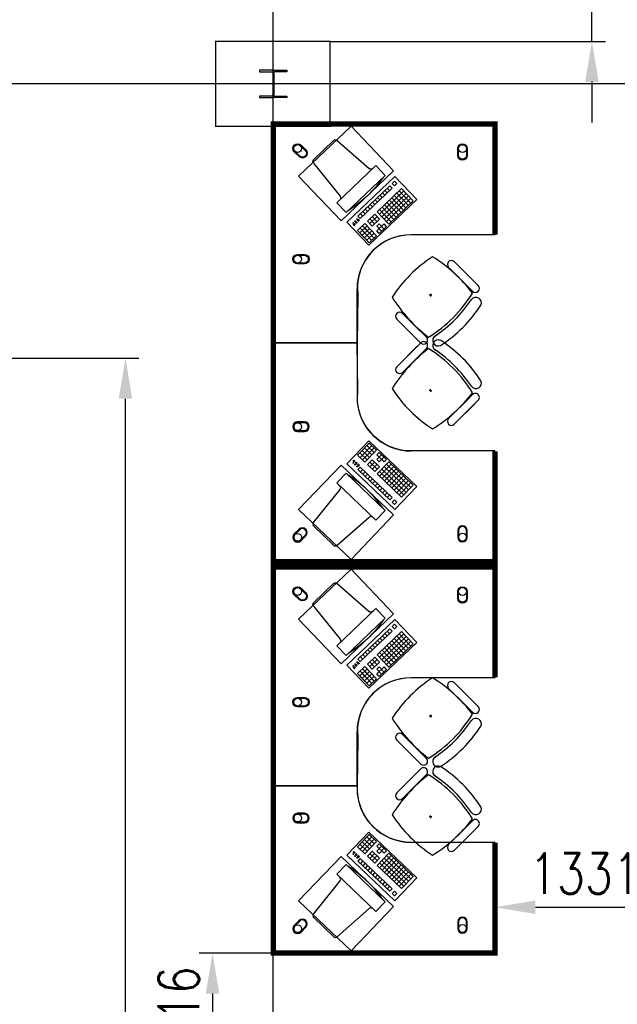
# Model space of a CAD drawing. Header units: millimetres. Extents: x -312551 to 250764, y -35891 to 59426.
# Tile 201 of 256: x -61086 to -56665, y 37197 to 44485. Entities that reach past the tile are written whole.
import ezdxf

# ---------------------------------------------------------------- set-up
doc = ezdxf.new("R2010")
doc.units = ezdxf.units.MM
doc.header["$LTSCALE"] = 2.5
for name, color, linetype in [('FO-00 - FURN$0$FURNITURE', 22, 'Continuous'), ('FO-00 - FURN$0$SP-01$0$FIT-OUT$0$FURNITURE', 22, 'Continuous'), ('NF-AS BUILT', 7, 'Continuous'), ('NF-GRIDS', 252, 'Continuous'), ('NF-Steel columns', 6, 'Continuous')]:
    doc.layers.add(name, color=color, linetype=linetype)
doc.styles.add('ROMANS', font='romans.shx', dxfattribs={"width": 0.8})
doc.dimstyles.new('100NFDIM', dxfattribs={"dimscale": 100, "dimtxt": 3, "dimasz": 3, "dimexe": 1, "dimexo": 1, "dimgap": 1, "dimtad": 1, "dimdec": 0, "dimdsep": 46, "dimtxsty": 'ROMANS', "dimcen": 3, "dimclrd": 4, "dimclre": 4, "dimclrt": 1, "dimaunit": 1, "dimadec": 0, "dimazin": 0, "dimtfac": 1, "dimtdec": 0, "dimtmove": 0, "dimatfit": 3, "dimfxl": 0, "dimtolj": 1, "dimarcsym": 0})

# ---------------------------------------------------------------- blocks, each defined once
blk = doc.blocks.new('FO-00 - FURN$0$SP-01$0$FIT-OUT$0$PC')
at = {"layer": 'FO-00 - FURN$0$SP-01$0$FIT-OUT$0$FURNITURE', "linetype": 'Continuous'}
for p, q in [((241.8, -93.1), (98, -236.8)), ((268.8, -92), (509.4, -294.6)), ((96.9, -263.9), (299.5, -504.5))]:
    blk.add_line(p, q, dxfattribs=at)
blk.add_lwpolyline([(276, -553.9), (346.7, -624.6), (629.5, -341.8), (558.8, -271)], close=True, dxfattribs=at)
for centre, radius, start, end in [((255.9, -107.2), 20, 49.89909, 135), ((112.2, -251), 20, 135, 220.10091), ((-109.9, 114.8), 864, 303.17791, 326.82209), ((522.3, -279.3), 20, 229.89909, 315), ((284.2, -517.4), 20, 315, 40.10091)]:
    blk.add_arc(centre, radius, start, end, dxfattribs=at)
blk = doc.blocks.new('*D210')
at = {"color": 4, "lineweight": -2, "ltscale": 500000}
for p, q in [((-59196.9, 37575.4), (-59759.1, 37575.4)), ((-59659.1, 37275.4), (-59659.1, 36859.5)), ((-59310, 36559.5), (-59759.1, 36559.5))]:
    blk.add_line(p, q, dxfattribs=at)
at = {"color": 4, "ltscale": 500000}
for points in [[(-59709.1, 37275.4), (-59609.1, 37275.4), (-59659.1, 37575.4)], [(-59709.1, 36859.5), (-59609.1, 36859.5), (-59659.1, 36559.5)]]:
    blk.add_solid(points, dxfattribs=at)
at = {"layer": 'Defpoints', "color": 0, "ltscale": 500000}
for p in [(-59096.9, 37575.4, 0), (-59659.1, 36559.5), (-59210, 36559.5)]:
    blk.add_point(p, dxfattribs=at)
at = {"color": 1, "ltscale": 500000, "insert": (-59909.1, 37067.4), "char_height": 300, "attachment_point": 5, "rotation": 90, "style": 'ROMANS'}
blk.add_mtext('\\A1;1016', dxfattribs=at)
blk = doc.blocks.new('*D212')
at = {"color": 4, "lineweight": -2, "ltscale": 500000}
for p, q in [((-57270.1, 37914.9), (-56539.1, 37914.9)), ((-57570.1, 37884.3), (-57570.1, 37814.9)), ((-56239.1, 37882.9), (-56239.1, 37814.9))]:
    blk.add_line(p, q, dxfattribs=at)
at = {"color": 4, "ltscale": 500000}
for points in [[(-57270.1, 37964.9), (-57270.1, 37864.9), (-57570.1, 37914.9)], [(-56539.1, 37964.9), (-56539.1, 37864.9), (-56239.1, 37914.9)]]:
    blk.add_solid(points, dxfattribs=at)
at = {"layer": 'Defpoints', "color": 0, "ltscale": 500000}
for p in [(-57570.1, 37984.3), (-56239.1, 37982.9, 0), (-56239.1, 37914.9)]:
    blk.add_point(p, dxfattribs=at)
at = {"color": 1, "ltscale": 500000, "insert": (-56904.6, 38164.9), "char_height": 300, "attachment_point": 5, "style": 'ROMANS'}
blk.add_mtext('\\A1;1331', dxfattribs=at)
blk = doc.blocks.new('*D217')
at = {"color": 4, "lineweight": -2, "ltscale": 500000}
for p, q in [((-56852.1, 44960.7), (-56852.1, 46077.8)), ((-58793.7, 44660.7), (-56752.1, 44660.7)), ((-56852.1, 44324.5), (-56852.1, 44660.7)), ((-58793.7, 44324.5), (-56752.1, 44324.5)), ((-56852.1, 44024.5), (-56852.1, 43724.5))]:
    blk.add_line(p, q, dxfattribs=at)
at = {"color": 4, "ltscale": 500000}
for points in [[(-56902.1, 44960.7), (-56802.1, 44960.7), (-56852.1, 44660.7)], [(-56902.1, 44024.5), (-56802.1, 44024.5), (-56852.1, 44324.5)]]:
    blk.add_solid(points, dxfattribs=at)
at = {"layer": 'Defpoints', "color": 0, "ltscale": 500000}
for p in [(-58893.7, 44660.7), (-56852.1, 44660.7), (-58893.7, 44324.5)]:
    blk.add_point(p, dxfattribs=at)
at = {"color": 1, "ltscale": 500000, "insert": (-57102.1, 45669.2), "char_height": 300, "attachment_point": 5, "rotation": 90, "style": 'ROMANS'}
blk.add_mtext('\\A1;336', dxfattribs=at)
blk = doc.blocks.new('*D248')
at = {"color": 4, "lineweight": -2, "ltscale": 500000}
for p, q in [((-61437.5, 41979.1), (-60203.2, 41979.1)), ((-60303.2, 31155.3), (-60303.2, 41679.1)), ((-61210, 30855.3), (-60203.2, 30855.3))]:
    blk.add_line(p, q, dxfattribs=at)
at = {"color": 4, "ltscale": 500000}
for points in [[(-60353.2, 41679.1), (-60253.2, 41679.1), (-60303.2, 41979.1)], [(-60353.2, 31155.3), (-60253.2, 31155.3), (-60303.2, 30855.3)]]:
    blk.add_solid(points, dxfattribs=at)
at = {"layer": 'Defpoints', "color": 0, "ltscale": 500000}
for p in [(-61537.5, 41979.1), (-60303.2, 41979.1), (-61310, 30855.3)]:
    blk.add_point(p, dxfattribs=at)
at = {"color": 1, "ltscale": 500000, "insert": (-60553.2, 36417.2), "char_height": 300, "attachment_point": 5, "rotation": 90, "style": 'ROMANS'}
blk.add_mtext('\\A1;11124', dxfattribs=at)

msp = doc.modelspace()

# ---------------------------------------------------------------- linework, layer by layer
at = {"color": 8, "ltscale": 500000}
msp.add_line((-58586.1, 38813.5, -18), (-59210, 38813.5, -18), dxfattribs=at)
at = {"layer": 'FO-00 - FURN$0$FURNITURE', "color": 8, "extrusion": (1.6454e-07, 6.58823e-06, 1)}
for p, q in [((-57570.9, 43461.5, 0), (-57571, 42891.5, 0)), ((-57570.9, 40182.4, 0), (-57571, 39612.4, 0))]:
    msp.add_line(p, q, dxfattribs=at)
at = {"layer": 'FO-00 - FURN$0$FURNITURE', "color": 8}
for p, q in [((-58310.9, 43325), (-58665.4, 42986.7)), ((-58148.7, 43155), (-58310.9, 43325)), ((-58148.7, 43155), (-58310.9, 43325)), ((-58148.7, 43155), (-58310.9, 43325)), ((-58347.9, 43255.1), (-58583.1, 43030.7)), ((-58330.7, 43237), (-58565.8, 43012.7)), ((-58260, 43235.4), (-58440.9, 43062.8)), ((-58348.8, 43219.8), (-58366, 43237.9)), ((-58330.7, 43237), (-58347.9, 43255.1)), ((-58311.8, 43289.6), (-58329.9, 43272.4)), ((-58312.6, 43254.3), (-58329.9, 43272.4)), ((-58294.5, 43271.6), (-58312.6, 43254.3)), ((-58294.5, 43271.6), (-58311.8, 43289.6)), ((-58294.5, 43271.6), (-58311.8, 43289.6)), ((-58294.5, 43271.6), (-58311.8, 43289.6)), ((-58173.7, 43144.9), (-58260, 43235.4)), ((-58173.7, 43144.9), (-58260, 43235.4)), ((-58173.7, 43144.9), (-58260, 43235.4)), ((-58503.2, 42816.7), (-58148.7, 43155)), ((-58439.2, 43133.5), (-58456.5, 43151.6)), ((-58421.1, 43150.7), (-58438.4, 43168.8)), ((-58242.7, 43217.3), (-58423.6, 43044.7)), ((-58403, 43168), (-58420.3, 43186.1)), ((-58225.5, 43199.2), (-58406.3, 43026.6)), ((-58384.9, 43185.3), (-58402.2, 43203.3)), ((-58208.2, 43181.1), (-58389.1, 43008.5)), ((-58366.9, 43202.5), (-58384.1, 43220.6)), ((-58191, 43163), (-58371.8, 42990.4)), ((-58264.1, 43058.6), (-58350.4, 43149.1)), ((-58246, 43075.9), (-58332.3, 43166.3)), ((-58228, 43093.2), (-58314.2, 43183.6)), ((-58209.9, 43110.4), (-58296.2, 43200.9)), ((-58191.8, 43127.7), (-58278.1, 43218.1)), ((-58511.5, 43064.4), (-58528.8, 43082.5)), ((-58493.5, 43081.7), (-58510.7, 43099.8)), ((-58475.4, 43099), (-58492.6, 43117)), ((-58457.3, 43116.2), (-58474.5, 43134.3)), ((-58336.5, 42989.6), (-58422.8, 43080)), ((-58318.4, 43006.9), (-58404.7, 43097.3)), ((-58300.3, 43024.1), (-58386.6, 43114.6)), ((-58282.2, 43041.4), (-58368.5, 43131.8)), ((-58173.7, 43144.9), (-58354.6, 42972.4)), ((-58575.6, 43005.4), (-58587.2, 42994.4)), ((-58574.3, 43003.9), (-58585.8, 42992.9)), ((-58572.9, 43002.5), (-58584.4, 42991.5)), ((-58565.8, 43012.7), (-58583.1, 43030.7)), ((-58547.7, 43029.9), (-58565, 43048)), ((-58529.6, 43047.2), (-58546.9, 43065.3)), ((-58458.9, 43045.5), (-58513.2, 42993.7)), ((-58441.7, 43027.4), (-58495.9, 42975.7)), ((-58460.6, 42974.8), (-58495.1, 43011)), ((-58424.4, 43009.4), (-58478.7, 42957.6)), ((-58442.5, 42992.1), (-58477, 43028.3)), ((-58424.4, 43009.4), (-58458.9, 43045.5)), ((-58354.6, 42972.4), (-58440.9, 43062.8)), ((-58665.4, 42986.7), (-58503.2, 42816.7)), ((-58608, 42974.8), (-58619, 42964.3)), ((-58606.6, 42973.3), (-58617.6, 42962.9)), ((-58605.3, 42971.9), (-58616.2, 42961.4)), ((-58603.9, 42970.4), (-58614.8, 42960)), ((-58592.7, 42989.4), (-58602.8, 42979.8)), ((-58591.3, 42987.9), (-58601.4, 42978.3)), ((-58590, 42986.5), (-58600, 42976.9)), ((-58588.6, 42985), (-58598.6, 42975.4)), ((-58531.3, 42976.5), (-58585.5, 42924.7)), ((-58571.5, 43001), (-58583, 42990)), ((-58514, 42958.4), (-58568.3, 42906.6)), ((-58514, 42958.4), (-58568.3, 42906.6)), ((-58532.9, 42905.8), (-58567.5, 42942)), ((-58496.8, 42940.3), (-58551, 42888.5)), ((-58496.8, 42940.3), (-58551, 42888.5)), ((-58514.9, 42923.1), (-58549.4, 42959.2)), ((-58463.1, 42868.8), (-58532.1, 42941.1)), ((-58445, 42886.1), (-58531.3, 42976.5)), ((-58478.7, 42957.6), (-58513.2, 42993.7)), ((-58389.9, 42973.2), (-58444.2, 42921.4)), ((-58425.2, 42974), (-58443.3, 42956.7)), ((-58408.8, 42920.6), (-58443.3, 42956.7)), ((-58372.6, 42955.1), (-58426.9, 42903.3)), ((-58390.7, 42937.8), (-58425.2, 42974)), ((-58372.6, 42955.1), (-58389.9, 42973.2)), ((-58551, 42888.5), (-58585.5, 42924.7)), ((-58499.2, 42834.3), (-58568.3, 42906.6)), ((-58481.2, 42851.5), (-58550.2, 42923.9)), ((-58479.5, 42922.2), (-58533.8, 42870.5)), ((-58462.2, 42904.1), (-58516.5, 42852.4)), ((-58445, 42886.1), (-58499.2, 42834.3)), ((-58426.9, 42903.3), (-58444.2, 42921.4)), ((-57590, 42892.6), (-58190, 42892.6)), ((-57912.8, 42651.9), (-57824.2, 42563.3)), ((-57903.1, 42642.2), (-57761.6, 42500.8)), ((-57870.4, 42694.3), (-57781.8, 42605.7)), ((-57860.6, 42684.6), (-57719.2, 42543.2)), ((-57693.2, 42517.1), (-57781.8, 42605.7)), ((-58590, 42092.6), (-58590, 42492.6)), ((-57735.6, 42474.7), (-57824.2, 42563.3)), ((-58035.6, 42446.2), (-58055.5, 42445.2)), ((-58045, 42455.7), (-58046, 42435.7)), ((-57743.5, 42413.1), (-57743.7, 42413.2)), ((-58253.7, 42311), (-58165.1, 42222.4)), ((-58296.2, 42268.5), (-58207.6, 42179.9)), ((-58286.4, 42258.8), (-58145, 42117.4)), ((-58076.5, 42133.8), (-58165.1, 42222.4)), ((-58119, 42091.3), (-58207.6, 42179.9)), ((-59190, 42092.6), (-58590, 42092.6)), ((-59190, 42092.5), (-58590, 42092.5)), ((-58590, 42092.5), (-58590, 41692.5)), ((-58286.4, 41926.3), (-58145, 42067.7)), ((-58119, 42093.7), (-58207.6, 42005.1)), ((-58296.2, 41916.5), (-58207.6, 42005.1)), ((-58076.5, 42051.3), (-58165.1, 41962.7)), ((-58253.7, 41874.1), (-58165.1, 41962.7)), ((-57743.5, 41771.9), (-57743.7, 41771.9)), ((-58035.6, 41738.9), (-58055.5, 41739.9)), ((-58045, 41729.4), (-58046, 41749.4)), ((-57735.6, 41710.4), (-57824.2, 41621.8)), ((-57912.8, 41533.2), (-57824.2, 41621.8)), ((-57903.1, 41542.9), (-57761.6, 41684.3)), ((-57860.6, 41500.5), (-57719.2, 41641.9)), ((-57693.2, 41667.9), (-57781.8, 41579.3)), ((-57870.4, 41490.7), (-57781.8, 41579.3)), ((-58665.4, 41198.4), (-58503.2, 41368.4)), ((-58499.2, 41350.8), (-58568.3, 41278.5)), ((-58481.2, 41333.6), (-58550.2, 41261.2)), ((-58462.2, 41280.9), (-58516.5, 41332.7)), ((-58503.2, 41368.4), (-58148.7, 41030.1)), ((-58445, 41299), (-58499.2, 41350.8)), ((-58551, 41296.6), (-58585.5, 41260.4)), ((-58531.3, 41208.6), (-58585.5, 41260.4)), ((-58514, 41226.7), (-58568.3, 41278.5)), ((-58514, 41226.7), (-58568.3, 41278.5)), ((-58532.9, 41279.3), (-58567.5, 41243.1)), ((-58496.8, 41244.8), (-58551, 41296.6)), ((-58496.8, 41244.8), (-58551, 41296.6)), ((-58514.9, 41262), (-58549.4, 41225.9)), ((-58479.5, 41262.9), (-58533.8, 41314.6)), ((-58463.1, 41316.3), (-58532.1, 41243.9)), ((-58445, 41299), (-58531.3, 41208.6)), ((-58426.9, 41281.8), (-58444.2, 41263.7)), ((-58389.9, 41211.9), (-58444.2, 41263.7)), ((-58408.8, 41264.5), (-58443.3, 41228.3)), ((-58372.6, 41230), (-58426.9, 41281.8)), ((-57590, 41292.5), (-58190, 41292.5)), ((-58310.9, 40860.1), (-58665.4, 41198.4)), ((-58608, 41210.3), (-58619, 41220.8)), ((-58606.6, 41211.8), (-58617.6, 41222.2)), ((-58605.3, 41213.2), (-58616.2, 41223.7)), ((-58603.9, 41214.7), (-58614.8, 41225.1)), ((-58592.7, 41195.7), (-58602.8, 41205.3)), ((-58591.3, 41197.2), (-58601.4, 41206.8)), ((-58590, 41198.6), (-58600, 41208.2)), ((-58588.6, 41200.1), (-58598.6, 41209.7)), ((-58575.6, 41179.7), (-58587.2, 41190.7)), ((-58574.3, 41181.2), (-58585.8, 41192.2)), ((-58572.9, 41182.6), (-58584.4, 41193.6)), ((-58571.5, 41184.1), (-58583, 41195.1)), ((-58478.7, 41227.5), (-58513.2, 41191.3)), ((-58458.9, 41139.6), (-58513.2, 41191.3)), ((-58441.7, 41157.6), (-58495.9, 41209.4)), ((-58460.6, 41210.3), (-58495.1, 41174.1)), ((-58424.4, 41175.7), (-58478.7, 41227.5)), ((-58442.5, 41193), (-58477, 41156.8)), ((-58425.2, 41211.1), (-58443.3, 41228.3)), ((-58354.6, 41212.7), (-58440.9, 41122.3)), ((-58390.7, 41247.3), (-58425.2, 41211.1)), ((-58336.5, 41195.5), (-58422.8, 41105)), ((-58372.6, 41230), (-58389.9, 41211.9)), ((-58191, 41022.1), (-58371.8, 41194.6)), ((-58173.7, 41040.1), (-58354.6, 41212.7)), ((-58565.8, 41172.4), (-58583.1, 41154.3)), ((-58347.9, 40930), (-58583.1, 41154.3)), ((-58330.7, 40948.1), (-58565.8, 41172.4)), ((-58547.7, 41155.2), (-58565, 41137.1)), ((-58529.6, 41137.9), (-58546.9, 41119.8)), ((-58511.5, 41120.6), (-58528.8, 41102.6)), ((-58424.4, 41175.7), (-58458.9, 41139.6)), ((-58260, 40949.7), (-58440.9, 41122.3)), ((-58242.7, 40967.8), (-58423.6, 41140.4)), ((-58225.5, 40985.9), (-58406.3, 41158.5)), ((-58318.4, 41178.2), (-58404.7, 41087.8)), ((-58208.2, 41004), (-58389.1, 41176.6)), ((-58300.3, 41161), (-58386.6, 41070.5)), ((-58282.2, 41143.7), (-58368.5, 41053.3)), ((-58264.1, 41126.4), (-58350.4, 41036)), ((-58246, 41109.2), (-58332.3, 41018.7)), ((-58493.5, 41103.4), (-58510.7, 41085.3)), ((-58475.4, 41086.1), (-58492.6, 41068)), ((-58457.3, 41068.9), (-58474.5, 41050.8)), ((-58439.2, 41051.6), (-58456.5, 41033.5)), ((-58228, 41091.9), (-58314.2, 41001.5)), ((-58209.9, 41074.7), (-58296.2, 40984.2)), ((-58191.8, 41057.4), (-58278.1, 40967)), ((-58173.7, 41040.1), (-58260, 40949.7)), ((-58173.7, 41040.1), (-58260, 40949.7)), ((-58173.7, 41040.1), (-58260, 40949.7)), ((-58421.1, 41034.4), (-58438.4, 41016.3)), ((-58403, 41017.1), (-58420.3, 40999)), ((-58384.9, 40999.8), (-58402.2, 40981.7)), ((-58366.9, 40982.6), (-58384.1, 40964.5)), ((-58348.8, 40965.3), (-58366, 40947.2)), ((-58148.7, 41030.1), (-58310.9, 40860.1)), ((-58148.7, 41030.1), (-58310.9, 40860.1)), ((-58148.7, 41030.1), (-58310.9, 40860.1)), ((-58330.7, 40948.1), (-58347.9, 40930)), ((-58312.6, 40930.8), (-58329.9, 40912.7)), ((-58311.8, 40895.5), (-58329.9, 40912.7)), ((-58294.5, 40913.5), (-58312.6, 40930.8)), ((-58294.5, 40913.5), (-58311.8, 40895.5)), ((-58294.5, 40913.5), (-58311.8, 40895.5)), ((-58294.5, 40913.5), (-58311.8, 40895.5)), ((-58310.9, 40045.9), (-58665.4, 39707.6)), ((-58148.7, 39875.9), (-58310.9, 40045.9)), ((-58148.7, 39875.9), (-58310.9, 40045.9)), ((-58148.7, 39875.9), (-58310.9, 40045.9)), ((-58347.9, 39976), (-58583.1, 39751.6)), ((-58330.7, 39957.9), (-58565.8, 39733.6)), ((-58260, 39956.3), (-58440.9, 39783.7)), ((-58366.9, 39923.4), (-58384.1, 39941.5)), ((-58348.8, 39940.7), (-58366, 39958.8)), ((-58330.7, 39957.9), (-58347.9, 39976)), ((-58311.8, 40010.5), (-58329.9, 39993.3)), ((-58312.6, 39975.2), (-58329.9, 39993.3)), ((-58294.5, 39992.4), (-58312.6, 39975.2)), ((-58294.5, 39992.4), (-58311.8, 40010.5)), ((-58294.5, 39992.4), (-58311.8, 40010.5)), ((-58294.5, 39992.4), (-58311.8, 40010.5)), ((-58173.7, 39865.8), (-58260, 39956.3)), ((-58173.7, 39865.8), (-58260, 39956.3)), ((-58173.7, 39865.8), (-58260, 39956.3)), ((-58503.2, 39537.6), (-58148.7, 39875.9)), ((-58439.2, 39854.4), (-58456.5, 39872.5)), ((-58421.1, 39871.6), (-58438.4, 39889.7)), ((-58242.7, 39938.2), (-58423.6, 39765.6)), ((-58403, 39888.9), (-58420.3, 39907)), ((-58225.5, 39920.1), (-58406.3, 39747.5)), ((-58384.9, 39906.2), (-58402.2, 39924.2)), ((-58208.2, 39902), (-58389.1, 39729.4)), ((-58191, 39883.9), (-58371.8, 39711.3)), ((-58264.1, 39779.5), (-58350.4, 39870)), ((-58246, 39796.8), (-58332.3, 39887.2)), ((-58228, 39814.1), (-58314.2, 39904.5)), ((-58209.9, 39831.3), (-58296.2, 39921.8)), ((-58191.8, 39848.6), (-58278.1, 39939)), ((-58511.5, 39785.3), (-58528.8, 39803.4)), ((-58493.5, 39802.6), (-58510.7, 39820.7)), ((-58475.4, 39819.9), (-58492.6, 39837.9)), ((-58457.3, 39837.1), (-58474.5, 39855.2)), ((-58336.5, 39710.5), (-58422.8, 39800.9)), ((-58318.4, 39727.8), (-58404.7, 39818.2)), ((-58300.3, 39745), (-58386.6, 39835.5)), ((-58282.2, 39762.3), (-58368.5, 39852.7)), ((-58173.7, 39865.8), (-58354.6, 39693.3)), ((-58575.6, 39726.3), (-58587.2, 39715.3)), ((-58574.3, 39724.8), (-58585.8, 39713.8)), ((-58572.9, 39723.4), (-58584.4, 39712.4)), ((-58565.8, 39733.6), (-58583.1, 39751.6)), ((-58547.7, 39750.8), (-58565, 39768.9)), ((-58529.6, 39768.1), (-58546.9, 39786.2)), ((-58458.9, 39766.4), (-58513.2, 39714.6)), ((-58441.7, 39748.3), (-58495.9, 39696.6)), ((-58460.6, 39695.7), (-58495.1, 39731.9)), ((-58424.4, 39730.3), (-58478.7, 39678.5)), ((-58442.5, 39713), (-58477, 39749.2)), ((-58424.4, 39730.3), (-58458.9, 39766.4)), ((-58354.6, 39693.3), (-58440.9, 39783.7)), ((-58665.4, 39707.6), (-58503.2, 39537.6)), ((-58608, 39695.7), (-58619, 39685.2)), ((-58606.6, 39694.2), (-58617.6, 39683.8)), ((-58605.3, 39692.8), (-58616.2, 39682.3)), ((-58603.9, 39691.3), (-58614.8, 39680.9)), ((-58592.7, 39710.3), (-58602.8, 39700.7)), ((-58591.3, 39708.8), (-58601.4, 39699.2)), ((-58590, 39707.4), (-58600, 39697.8)), ((-58588.6, 39705.9), (-58598.6, 39696.3)), ((-58531.3, 39697.4), (-58585.5, 39645.6)), ((-58571.5, 39721.9), (-58583, 39710.9)), ((-58514, 39679.3), (-58568.3, 39627.5)), ((-58514, 39679.3), (-58568.3, 39627.5)), ((-58532.9, 39626.7), (-58567.5, 39662.9)), ((-58496.8, 39661.2), (-58551, 39609.4)), ((-58496.8, 39661.2), (-58551, 39609.4)), ((-58514.9, 39644), (-58549.4, 39680.1)), ((-58463.1, 39589.7), (-58532.1, 39662)), ((-58445, 39607), (-58531.3, 39697.4)), ((-58478.7, 39678.5), (-58513.2, 39714.6)), ((-58389.9, 39694.1), (-58444.2, 39642.3)), ((-58425.2, 39694.9), (-58443.3, 39677.6)), ((-58408.8, 39641.5), (-58443.3, 39677.6)), ((-58372.6, 39676), (-58426.9, 39624.2)), ((-58390.7, 39658.7), (-58425.2, 39694.9)), ((-58372.6, 39676), (-58389.9, 39694.1)), ((-58551, 39609.4), (-58585.5, 39645.6)), ((-58499.2, 39555.2), (-58568.3, 39627.5)), ((-58481.2, 39572.4), (-58550.2, 39644.8)), ((-58479.5, 39643.1), (-58533.8, 39591.4)), ((-58462.2, 39625), (-58516.5, 39573.3)), ((-58445, 39607), (-58499.2, 39555.2)), ((-58426.9, 39624.2), (-58444.2, 39642.3)), ((-57590, 39613.5), (-58190, 39613.5)), ((-57870.4, 39577.7), (-57781.8, 39489.1)), ((-57912.8, 39535.2), (-57824.2, 39446.6)), ((-57903.1, 39525.5), (-57761.6, 39384.1)), ((-57860.6, 39567.9), (-57719.2, 39426.5)), ((-57735.6, 39358), (-57824.2, 39446.6)), ((-57693.2, 39400.5), (-57781.8, 39489.1)), ((-58035.6, 39329.5), (-58055.5, 39328.5)), ((-58045, 39339), (-58046, 39319)), ((-57743.5, 39296.5), (-57743.7, 39296.6)), ((-58590, 38813.5), (-58590, 39213.5)), ((-58296.2, 39151.9), (-58207.6, 39063.3)), ((-58286.4, 39142.1), (-58145, 39000.7)), ((-58253.7, 39194.3), (-58165.1, 39105.7)), ((-58076.5, 39017.1), (-58165.1, 39105.7)), ((-58119, 38974.7), (-58207.6, 39063.3)), ((-58119, 38939), (-58207.6, 38850.4)), ((-58296.2, 38761.8), (-58207.6, 38850.4)), ((-58286.4, 38771.6), (-58145, 38913)), ((-58076.5, 38896.6), (-58165.1, 38808)), ((-59190, 38813.5), (-58590, 38813.5)), ((-58590, 38813.5), (-58590, 38795.4)), ((-58253.7, 38719.4), (-58165.1, 38808)), ((-58035.6, 38584.2), (-58055.5, 38585.2)), ((-58045, 38574.7), (-58046, 38594.7)), ((-57743.5, 38617.2), (-57743.7, 38617.1)), ((-57903.1, 38388.2), (-57761.6, 38529.6)), ((-57860.6, 38345.8), (-57719.2, 38487.2)), ((-57735.6, 38555.7), (-57824.2, 38467.1)), ((-57693.2, 38513.2), (-57781.8, 38424.6)), ((-58665.4, 38301.3), (-58503.2, 38471.3)), ((-58499.2, 38453.7), (-58568.3, 38381.4)), ((-58481.2, 38436.4), (-58550.2, 38364.1)), ((-58479.5, 38365.8), (-58533.8, 38417.5)), ((-58463.1, 38419.2), (-58532.1, 38346.8)), ((-58462.2, 38383.8), (-58516.5, 38435.6)), ((-58503.2, 38471.3), (-58148.7, 38133)), ((-58445, 38401.9), (-58499.2, 38453.7)), ((-57912.8, 38378.5), (-57824.2, 38467.1)), ((-57870.4, 38336), (-57781.8, 38424.6)), ((-58551, 38399.4), (-58585.5, 38363.3)), ((-58531.3, 38311.5), (-58585.5, 38363.3)), ((-58514, 38329.6), (-58568.3, 38381.4)), ((-58514, 38329.6), (-58568.3, 38381.4)), ((-58532.9, 38382.2), (-58567.5, 38346)), ((-58496.8, 38347.7), (-58551, 38399.4)), ((-58496.8, 38347.7), (-58551, 38399.4)), ((-58514.9, 38364.9), (-58549.4, 38328.8)), ((-58445, 38401.9), (-58531.3, 38311.5)), ((-58426.9, 38384.7), (-58444.2, 38366.6)), ((-58389.9, 38314.8), (-58444.2, 38366.6)), ((-58408.8, 38367.4), (-58443.3, 38331.2)), ((-58372.6, 38332.9), (-58426.9, 38384.7)), ((-58390.7, 38350.1), (-58425.2, 38314)), ((-57590, 38395.4), (-58190, 38395.4)), ((-58310.9, 37963), (-58665.4, 38301.3)), ((-58608, 38313.2), (-58619, 38323.7)), ((-58606.6, 38314.7), (-58617.6, 38325.1)), ((-58605.3, 38316.1), (-58616.2, 38326.6)), ((-58603.9, 38317.6), (-58614.8, 38328)), ((-58592.7, 38298.6), (-58602.8, 38308.2)), ((-58591.3, 38300.1), (-58601.4, 38309.7)), ((-58590, 38301.5), (-58600, 38311.1)), ((-58588.6, 38303), (-58598.6, 38312.6)), ((-58575.6, 38282.6), (-58587.2, 38293.6)), ((-58574.3, 38284.1), (-58585.8, 38295.1)), ((-58572.9, 38285.5), (-58584.4, 38296.5)), ((-58565.8, 38275.3), (-58583.1, 38257.2)), ((-58571.5, 38287), (-58583, 38298)), ((-58330.7, 38051), (-58565.8, 38275.3)), ((-58478.7, 38330.4), (-58513.2, 38294.2)), ((-58458.9, 38242.5), (-58513.2, 38294.2)), ((-58441.7, 38260.5), (-58495.9, 38312.3)), ((-58460.6, 38313.1), (-58495.1, 38277)), ((-58424.4, 38278.6), (-58478.7, 38330.4)), ((-58442.5, 38295.9), (-58477, 38259.7)), ((-58424.4, 38278.6), (-58458.9, 38242.5)), ((-58425.2, 38314), (-58443.3, 38331.2)), ((-58354.6, 38315.6), (-58440.9, 38225.2)), ((-58336.5, 38298.4), (-58422.8, 38207.9)), ((-58318.4, 38281.1), (-58404.7, 38190.7)), ((-58372.6, 38332.9), (-58389.9, 38314.8)), ((-58208.2, 38106.9), (-58389.1, 38279.5)), ((-58191, 38125), (-58371.8, 38297.5)), ((-58173.7, 38143), (-58354.6, 38315.6)), ((-58347.9, 38032.9), (-58583.1, 38257.2)), ((-58547.7, 38258.1), (-58565, 38240)), ((-58529.6, 38240.8), (-58546.9, 38222.7)), ((-58511.5, 38223.5), (-58528.8, 38205.5)), ((-58493.5, 38206.3), (-58510.7, 38188.2)), ((-58260, 38052.6), (-58440.9, 38225.2)), ((-58242.7, 38070.7), (-58423.6, 38243.3)), ((-58225.5, 38088.8), (-58406.3, 38261.4)), ((-58300.3, 38263.9), (-58386.6, 38173.4)), ((-58282.2, 38246.6), (-58368.5, 38156.2)), ((-58264.1, 38229.3), (-58350.4, 38138.9)), ((-58246, 38212.1), (-58332.3, 38121.6)), ((-58228, 38194.8), (-58314.2, 38104.4)), ((-58475.4, 38189), (-58492.6, 38170.9)), ((-58457.3, 38171.8), (-58474.5, 38153.7)), ((-58439.2, 38154.5), (-58456.5, 38136.4)), ((-58421.1, 38137.2), (-58438.4, 38119.2)), ((-58403, 38120), (-58420.3, 38101.9)), ((-58148.7, 38133), (-58310.9, 37963)), ((-58148.7, 38133), (-58310.9, 37963)), ((-58148.7, 38133), (-58310.9, 37963)), ((-58209.9, 38177.6), (-58296.2, 38087.1)), ((-58191.8, 38160.3), (-58278.1, 38069.9)), ((-58173.7, 38143), (-58260, 38052.6)), ((-58173.7, 38143), (-58260, 38052.6)), ((-58173.7, 38143), (-58260, 38052.6)), ((-58384.9, 38102.7), (-58402.2, 38084.6)), ((-58366.9, 38085.5), (-58384.1, 38067.4)), ((-58348.8, 38068.2), (-58366, 38050.1)), ((-58330.7, 38051), (-58347.9, 38032.9)), ((-58312.6, 38033.7), (-58329.9, 38015.6)), ((-58311.8, 37998.3), (-58329.9, 38015.6)), ((-58294.5, 38016.4), (-58312.6, 38033.7)), ((-58294.5, 38016.4), (-58311.8, 37998.3)), ((-58294.5, 38016.4), (-58311.8, 37998.3)), ((-58294.5, 38016.4), (-58311.8, 37998.3))]:
    msp.add_line(p, q, dxfattribs=at)
at = {"layer": 'FO-00 - FURN$0$FURNITURE', "color": 8, "extrusion": (1.6454e-07, -6.58823e-06, 1)}
for p, q in [((-57570.9, 40723.6, 0), (-57571, 41293.6, 0)), ((-57570.9, 37826.5, 0), (-57571, 38396.5, 0))]:
    msp.add_line(p, q, dxfattribs=at)
at = {"layer": 'FO-00 - FURN$0$FURNITURE', "color": 8, "const_width": 40}
for points in [[(-59210, 42092.6), (-59210, 43712.6), (-57570.1, 43712.6), (-57570.1, 42894.8)], [(-59210, 42092.5), (-59210, 40472.5), (-57570.1, 40472.5), (-57570.1, 41290.3)], [(-59210, 38813.5), (-59210, 40433.5), (-57570.1, 40433.5), (-57570.1, 39615.7)], [(-59210, 38813.5), (-59210, 37575.4), (-57570.1, 37575.4), (-57570.1, 38393.2)]]:
    msp.add_lwpolyline(points, dxfattribs=at)
at = {"layer": 'FO-00 - FURN$0$FURNITURE', "color": 8, "elevation": 0}
for points in [[(-57570.9, 42891.3), (-58190, 42892.6, 0.455459), (-58583, 42442.6), (-58590, 42092.6), (-59210, 42092.6), (-59210, 43712.6), (-57570.1, 43712.6)], [(-57570.9, 41293.8), (-58190, 41292.5, -0.455459), (-58583, 41742.5), (-58590, 42092.5), (-59210, 42092.5), (-59210, 40472.5), (-57570.1, 40472.5)], [(-57570.9, 39612.2), (-58190, 39613.5, 0.455459), (-58583, 39163.5), (-58590, 38813.5), (-59210, 38813.5), (-59210, 40433.5), (-57570.1, 40433.5)]]:
    msp.add_lwpolyline(points, format="xyb", close=True, dxfattribs=at)
at = {"layer": 'FO-00 - FURN$0$FURNITURE', "color": 8}
for points in [[(-58319.5, 43366.5), (-58707.2, 42996.4), (-59022.1, 43326.3), (-58634.3, 43696.4)], [(-58319.5, 40818.6), (-58707.2, 41188.6), (-59022.1, 40858.8), (-58634.3, 40488.7)], [(-58319.5, 40087.4), (-58707.2, 39717.3), (-59022.1, 40047.2), (-58634.3, 40417.3)], [(-58319.5, 37921.5), (-58707.2, 38291.5), (-59022.1, 37961.6), (-58634.3, 37591.6)]]:
    msp.add_lwpolyline(points, close=True, dxfattribs=at)
for points in [[(-58969.1, 43521, -1), (-59018.6, 43471.5), (-59054, 43506.9, -1), (-59004.5, 43556.4)], [(-58973.4, 43516.8, -1), (-59014.4, 43475.8), (-59049.7, 43511.1, -1), (-59008.7, 43552.1)], [(-57775, 43480.8, -1), (-57845, 43480.8), (-57845, 43530.8, -1), (-57775, 43530.8)], [(-57781, 43480.8, -1), (-57839, 43480.8), (-57839, 43530.8, -1), (-57781, 43530.8)], [(-58979.4, 42747.6, -1), (-58979.4, 42677.6), (-59029.4, 42677.6, -1), (-59029.4, 42747.6)], [(-58979.4, 42741.6, -1), (-58979.4, 42683.6), (-59029.4, 42683.6, -1), (-59029.4, 42741.6)], [(-58979.4, 41437.5, 1), (-58979.4, 41507.5), (-59029.4, 41507.5, 1), (-59029.4, 41437.5)], [(-58979.4, 41443.5, 1), (-58979.4, 41501.5), (-59029.4, 41501.5, 1), (-59029.4, 41443.5)], [(-58969.1, 40664.1, 1), (-59018.6, 40713.6), (-59054, 40678.2, 1), (-59004.5, 40628.7)], [(-58973.4, 40668.3, 1), (-59014.4, 40709.3), (-59049.7, 40674, 1), (-59008.7, 40633)], [(-57775, 40704.3, 1), (-57845, 40704.3), (-57845, 40654.3, 1), (-57775, 40654.3)], [(-57781, 40704.3, 1), (-57839, 40704.3), (-57839, 40654.3, 1), (-57781, 40654.3)], [(-58969.1, 40241.9, -1), (-59018.6, 40192.4), (-59054, 40227.8, -1), (-59004.5, 40277.3)], [(-58973.4, 40237.7, -1), (-59014.4, 40196.7), (-59049.7, 40232, -1), (-59008.7, 40273)], [(-57775, 40201.7, -1), (-57845, 40201.7), (-57845, 40251.7, -1), (-57775, 40251.7)], [(-57781, 40201.7, -1), (-57839, 40201.7), (-57839, 40251.7, -1), (-57781, 40251.7)], [(-58979.4, 39468.5, -1), (-58979.4, 39398.5), (-59029.4, 39398.5, -1), (-59029.4, 39468.5)], [(-58979.4, 39462.5, -1), (-58979.4, 39404.5), (-59029.4, 39404.5, -1), (-59029.4, 39462.5)], [(-58979.4, 38540.4, 1), (-58979.4, 38610.4), (-59029.4, 38610.4, 1), (-59029.4, 38540.4)], [(-58979.4, 38546.4, 1), (-58979.4, 38604.4), (-59029.4, 38604.4, 1), (-59029.4, 38546.4)], [(-57775, 37807.1, 1), (-57845, 37807.1), (-57845, 37757.1, 1), (-57775, 37757.1)], [(-57781, 37807.1, 1), (-57839, 37807.1), (-57839, 37757.1, 1), (-57781, 37757.1)], [(-58969.1, 37767, 1), (-59018.6, 37816.5), (-59054, 37781.1, 1), (-59004.5, 37731.6)], [(-58973.4, 37771.2, 1), (-59014.4, 37812.2), (-59049.7, 37776.9, 1), (-59008.7, 37735.8)]]:
    msp.add_lwpolyline(points, format="xyb", close=True, dxfattribs=at)
at = {"layer": 'FO-00 - FURN$0$FURNITURE', "color": 8, "elevation": 0}
msp.add_lwpolyline([(-59210, 38813.5), (-59210, 37575.4), (-57570.1, 37575.4), (-57570.9, 38396.7), (-58190, 38395.4, -0.431226), (-58586.1, 38813.5, -0.431226)], format="xyb", dxfattribs=at)
at = {"layer": 'FO-00 - FURN$0$FURNITURE', "color": 8}
for centre, radius in [((-59029.2, 43531.6), 29), ((-57810, 43530.8), 29), ((-58588.9, 43007.9), 3), ((-58617.8, 42980.3), 3), ((-58603.4, 42994.1), 3), ((-59029.4, 42712.6), 29), ((-59029.4, 41472.5), 29), ((-58617.8, 41204.8), 3), ((-58603.4, 41191), 3), ((-58588.9, 41177.2), 3), ((-59029.2, 40653.5), 29), ((-57810, 40654.3), 29), ((-59029.2, 40252.5), 29), ((-57810, 40251.7), 29), ((-58588.9, 39728.8), 3), ((-58617.8, 39701.2), 3), ((-58603.4, 39715), 3), ((-59029.4, 39433.5), 29), ((-59029.4, 38575.4), 29), ((-58617.8, 38307.7), 3), ((-58603.4, 38293.9), 3), ((-58588.9, 38280.1), 3), ((-59029.2, 37756.4), 29), ((-57810, 37757.1), 29)]:
    msp.add_circle(centre, radius, dxfattribs=at)
for centre, radius, start, end in [((-58190, 42492.6), 400, 89.99981, 179.99981), ((-57490.4, 41888.5), 1000, 122.7338, 147.1325), ((-58629.6, 41774.3), 1127.4, 37.55428, 57.93956), ((-57891.6, 42673.1), 30, 44.99981, 224.99981), ((-57714.4, 42495.9), 30, 224.99981, 44.99981), ((-57374.6, 43029.3), 1127.4, 212.03442, 232.47243), ((-58587.4, 42985.6), 1000, 301.74135, 328.38961), ((-57710.5, 42389.8), 40.4, 334.93158, 144.79018), ((-58573.3, 42971.5), 1000, 303.85565, 326.06333), ((-58514.5, 42914.2), 1000, 302.78695, 327.21268), ((-58275, 42289.8), 30, 44.99981, 224.99981), ((-58097.8, 42112.6), 30, 224.99981, 44.99981), ((-57990.1, 42110.2), 40.4, 118.01994, 295.06804), ((-58097.8, 42072.5), 30, 315.00019, 135.00019), ((-57990.1, 42074.9), 40.4, 64.93196, 241.98006), ((-58514.5, 41270.9), 1000, 32.78732, 57.21305), ((-57374.6, 41155.8), 1127.4, 127.52757, 147.96558), ((-58587.4, 41199.5), 1000, 31.61039, 58.25865), ((-58573.3, 41213.6), 1000, 33.93667, 56.14435), ((-58275, 41895.3), 30, 135.00019, 315.00019), ((-57710.5, 41795.3), 40.4, 215.20982, 25.06842), ((-58190, 41692.5), 400, 180.00019, 270.00019), ((-57490.4, 42296.5), 1000, 212.8675, 237.2662), ((-58629.6, 42410.8), 1127.4, 302.06044, 322.44572), ((-57714.4, 41689.2), 30, 315.00019, 135.00019), ((-57891.6, 41512), 30, 135.00019, 315.00019), ((-58190, 39213.5), 400, 89.99981, 179.99981), ((-57490.4, 38771.9), 1000, 122.7338, 147.1325), ((-58629.6, 38657.6), 1127.4, 37.55428, 57.93956), ((-57891.6, 39556.5), 30, 44.99981, 224.99981), ((-57714.4, 39379.3), 30, 224.99981, 44.99981), ((-57374.6, 39912.6), 1127.4, 212.03442, 232.47243), ((-58587.4, 39868.9), 1000, 301.74135, 328.38961), ((-58573.3, 39854.8), 1000, 303.85565, 326.06333), ((-57710.5, 39273.2), 40.4, 334.93158, 144.79018), ((-58514.5, 39797.5), 1000, 302.78695, 327.21268), ((-58275, 39173.1), 30, 44.99981, 224.99981), ((-58097.8, 38995.9), 30, 224.99981, 44.99981), ((-57990.1, 38993.5), 40.4, 118.01994, 295.06804), ((-58097.8, 38917.8), 30, 315.00019, 135.00019), ((-57990.1, 38920.2), 40.4, 64.93196, 241.98006), ((-58514.5, 38116.2), 1000, 32.78732, 57.21305), ((-57374.6, 38001.1), 1127.4, 127.52757, 147.96558), ((-58587.4, 38044.8), 1000, 31.61039, 58.25865), ((-58573.3, 38058.9), 1000, 33.93667, 56.14435), ((-58190, 38795.4), 400, 180.00019, 270.00019), ((-58275, 38740.6), 30, 135.00019, 315.00019), ((-57710.5, 38640.5), 40.4, 215.20982, 25.06842), ((-57490.4, 39141.8), 1000, 212.8675, 237.2662), ((-58629.6, 39256.1), 1127.4, 302.06044, 322.44572), ((-57714.4, 38534.4), 30, 315.00019, 135.00019), ((-57891.6, 38357.2), 30, 135.00019, 315.00019)]:
    msp.add_arc(centre, radius, start, end, dxfattribs=at)
at = {"layer": 'NF-AS BUILT', "color": 8, "const_width": 10}
msp.add_lwpolyline([(-59636.1, 44324.5), (-58791.1, 44324.5), (-58791.1, 43694.5), (-59636.1, 43694.5)], close=True, dxfattribs=at)
at = {"layer": 'NF-GRIDS', "color": 8}
for p, q in [((-59210, -27784), (-59210, 58409.3)), ((-43443, 44009.5), (-123470.9, 44009.5))]:
    msp.add_line(p, q, dxfattribs=at)
at = {"layer": 'NF-Steel columns', "color": 8}
for points in [[(-59210, 44111.1), (-59311.6, 44111.1), (-59311.6, 44100.1), (-59224.3, 44100.1, -0.414214), (-59213.6, 44089.4), (-59213.6, 43929.6, -0.414214), (-59224.3, 43918.9), (-59311.6, 43918.9), (-59311.6, 43907.9), (-59210, 43907.9)], [(-59210, 44111.1), (-59108.4, 44111.1), (-59108.4, 44100.1), (-59195.6, 44100.1, 0.414214), (-59206.3, 44089.4), (-59206.3, 43929.6, 0.414214), (-59195.6, 43918.9), (-59108.4, 43918.9), (-59108.4, 43907.9), (-59210, 43907.9)]]:
    msp.add_lwpolyline(points, format="xyb", dxfattribs=at)

# ---------------------------------------------------------------- block references
at = {"layer": 'FO-00 - FURN$0$FURNITURE', "color": 8, "xscale": -1, "rotation": 88.65947806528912}
for p in [(-58997.6, 43694), (-58997.6, 40414.9)]:
    msp.add_blockref('FO-00 - FURN$0$SP-01$0$FIT-OUT$0$PC', p, dxfattribs=at)
at = {"layer": 'FO-00 - FURN$0$FURNITURE', "color": 8, "extrusion": (6.3055e-29, 2.60602e-30, -1), "xscale": -1, "zscale": -0.9999999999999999, "rotation": 268.6594780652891}
msp.add_blockref('FO-00 - FURN$0$SP-01$0$FIT-OUT$0$PC', (58997.6, 40491.1), dxfattribs=at)
at = {"layer": 'FO-00 - FURN$0$FURNITURE', "color": 8, "rotation": 91.34052193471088}
msp.add_blockref('FO-00 - FURN$0$SP-01$0$FIT-OUT$0$PC', (-58997.6, 37594), dxfattribs=at)

# ---------------------------------------------------------------- dimensions: what is measured, and where the dimension line sits
at = {"color": 8, "ltscale": 500000}
dim = msp.add_linear_dim(base=(-56852.1, 44660.7), p1=(-58893.7, 44324.5), p2=(-58893.7, 44660.7), angle=90, dimstyle='100NFDIM', dxfattribs=at)
dim.commit()
dim.dimension.update_dxf_attribs({"geometry": '*D217', "text_midpoint": (-57102.1, 45669.2)})
at = {"ltscale": 500000}
dim = msp.add_linear_dim(base=(-60303.2, 41979.1), p1=(-61310, 30855.3), p2=(-61537.5, 41979.1), angle=90, dimstyle='100NFDIM', dxfattribs=at)
dim.commit()
dim.dimension.update_dxf_attribs({"geometry": '*D248', "text_midpoint": (-60553.2, 36417.2)})
at = {"color": 8, "ltscale": 500000}
dim = msp.add_linear_dim(base=(-56239.1, 37914.9), p1=(-57570.1, 37984.3), p2=(-56239.1, 37982.9, 0), dimstyle='100NFDIM', dxfattribs=at)
dim.commit()
dim.dimension.update_dxf_attribs({"geometry": '*D212', "text_midpoint": (-56904.6, 38164.9)})
dim = msp.add_linear_dim(base=(-59659.1, 36559.5), p1=(-59096.9, 37575.4, 0), p2=(-59210, 36559.5), angle=90, dimstyle='100NFDIM', dxfattribs=at)
dim.commit()
dim.dimension.update_dxf_attribs({"geometry": '*D210', "text_midpoint": (-59659.1, 37067.4), "dimtype": 160})

doc.saveas('drawing.dxf')
